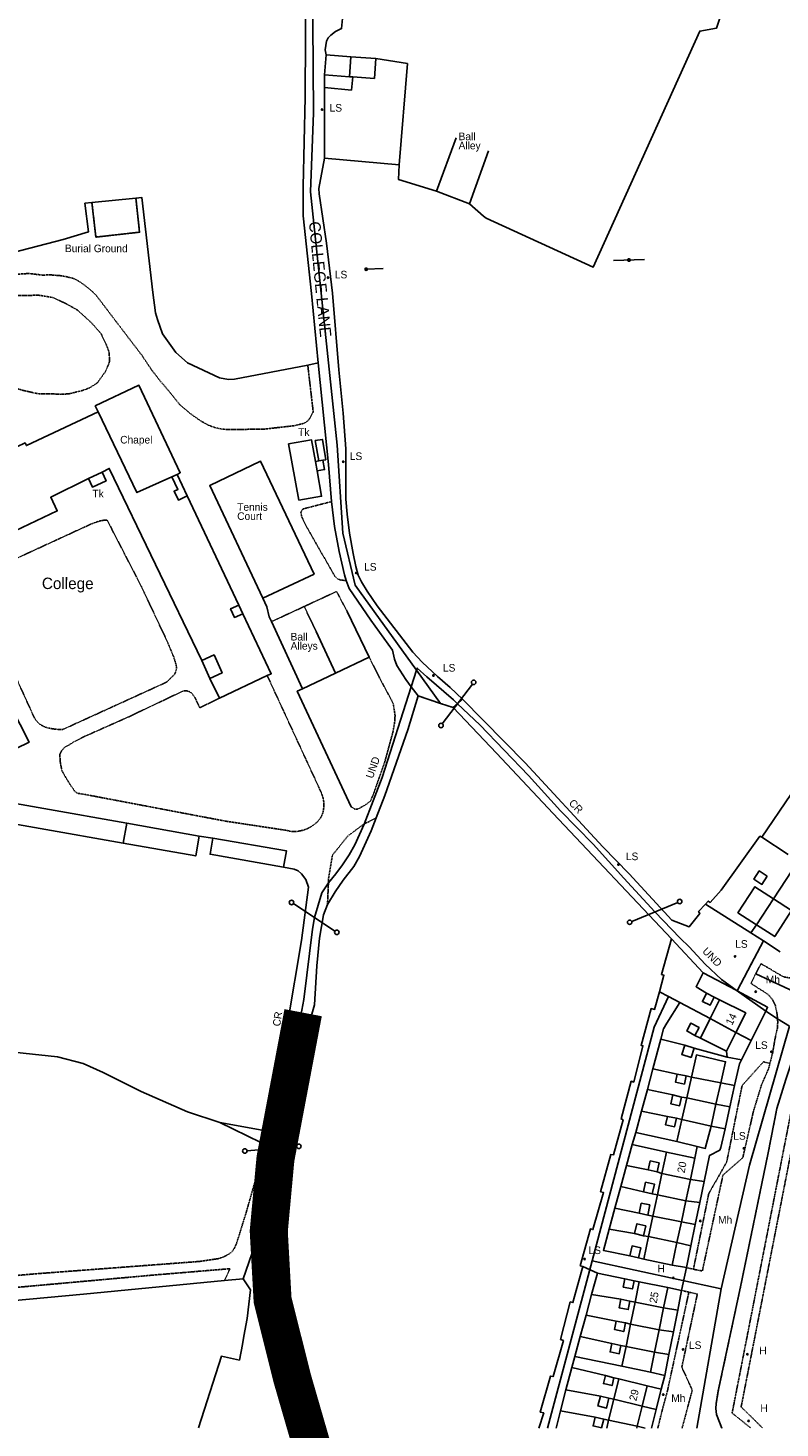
# Model space of a CAD drawing. Header units: metres. Extents: x 611948 to 1225781, y 656699 to 1316021.
# Tile 104 of 169: x 613065 to 613263, y 658243 to 658611. Entities that reach past the tile are written whole.
import ezdxf

# ---------------------------------------------------------------- set-up
doc = ezdxf.new("R2010")
doc.units = ezdxf.units.M
doc.linetypes.add('4696-12$0$PECK', pattern=[0.2, 0.1, -0.1])
for name, color, linetype in [('- ROUTE OF ROAD - INDICATIVE', 8, 'Continuous'), ('4696-12$0$BDY_SYM', 253, 'Continuous'), ('4696-12$0$BLD_INN_W', 253, 'Continuous'), ('4696-12$0$BLD_OTL_P', 253, 'Continuous'), ('4696-12$0$BLD_OTL_S', 253, 'Continuous'), ('4696-12$0$GEN_LIN_D', 253, 'Continuous'), ('4696-12$0$GEN_PCK_D', 253, '4696-12$0$PECK'), ('4696-12$0$OTHER_SYM', 253, 'Continuous'), ('4696-12$0$POLE_SYMB', 253, 'Continuous'), ('4696-12$0$ROADS', 253, 'Continuous'), ('4696-12$0$ROADS_CTR', 253, 'Continuous'), ('4696-12$0$ROADS_PCK', 253, '4696-12$0$PECK'), ('4696-12$0$TEXT', 253, 'Continuous'), ('4696-12$0$TOWNLAND', 253, 'Continuous')]:
    doc.layers.add(name, color=color, linetype=linetype)
doc.styles.add('4696-12$0$STANDARD', font='txt')

# ---------------------------------------------------------------- blocks, each defined once
blk = doc.blocks.new('4696-12$0$13', base_point=(160450.170478, 242323.105036))
blk.add_circle((160450.170478, 242323.105036), 0.187958)
blk = doc.blocks.new('4696-12$0$43', base_point=(147.36021, 308.857352))
blk.add_line((153.849537, 308.848253), (140.769785, 308.848253))
for centre in [(140.180307, 308.837153), (154.439015, 308.859353)]:
    blk.add_circle(centre, 0.589583)
blk = doc.blocks.new('4696-12$0$37', base_point=(145.909475, 308.83511))
blk.add_line((145.962562, 308.791096), (150.424369, 308.791096))
at = {"const_width": 0.51646}
blk.add_lwpolyline([(145.704332, 308.791096, 1), (146.220792, 308.791096, 1)], format="xyb", close=True, dxfattribs=at)
blk = doc.blocks.new('4696-12$0$36', base_point=(144.988486, 310.919762))
blk.add_line((140.875383, 310.92339), (149.050238, 310.92339))
at = {"const_width": 0.539928}
blk.add_lwpolyline([(144.673376, 310.923808, 1), (145.213304, 310.923808, 1)], format="xyb", close=True, dxfattribs=at)
blk = doc.blocks.new('4696-12')
at = {"layer": '4696-12$0$BLD_INN_W', "flags": 128}
for points in [[(613149.815, 658603.843), (613149.463, 658598.6)], [(613083.296, 658510.463), (613093.544, 658489.239), (613102.704, 658493.331)], [(613140.48, 658497.385), (613140.915, 658494.913)], [(613102.704, 658493.331), (613104.133, 658493.969)], [(613102.704, 658493.331), (613104.292, 658490.08), (613103.295, 658489.593), (613104.426, 658487.277), (613106.756, 658488.416)], [(613120.365, 658459.659), (613118.145, 658458.668), (613119.16, 658456.397), (613121.379, 658457.389)], [(613110.593, 658445.103), (613113.808, 658446.538), (613115.927, 658441.793), (613112.713, 658440.357)], [(613090.89, 658402.288), (613089.892, 658397.032)], [(613260.923, 658382.415), (613256.475, 658375.576)], [(613244.299, 658350.902), (613251.036, 658347.235)], [(613239.371, 658335.534), (613247.039, 658334.047)], [(613238.127, 658330.046), (613245.787, 658328.442)], [(613236.846, 658324.403), (613244.55, 658322.66)], [(613231.586, 658310.205), (613239.071, 658308.633)], [(613230.394, 658304.578), (613237.877, 658302.992)], [(613229.22, 658298.963), (613236.699, 658297.429)], [(613228.069, 658293.595), (613235.547, 658291.993)], [(613224.516, 658276.359), (613232.028, 658274.829)], [(613223.344, 658270.594), (613230.854, 658269.065)], [(613222.143, 658264.698), (613229.654, 658263.17)], [(613218.914, 658250.791), (613226.406, 658248.953)], [(613217.547, 658245.27), (613225.114, 658243.69)]]:
    blk.add_lwpolyline(points, dxfattribs=at)
at = {"layer": '4696-12$0$BLD_OTL_P', "flags": 128}
for points in [[(613133.36, 658502.026), (613136.121, 658487.203)], [(613106.756, 658488.416), (613104.133, 658493.969)], [(613110.593, 658445.103), (613112.713, 658440.357)], [(613047.107, 658409.977), (613090.89, 658402.288)]]:
    blk.add_lwpolyline(points, dxfattribs=at)
at = {"layer": '4696-12$0$BLD_OTL_S', "flags": 128}
for points in [[(613143.264, 658604.321), (613142.882, 658599.08)], [(613149.815, 658603.843), (613143.264, 658604.321)], [(613156.348, 658603.367), (613149.815, 658603.843)], [(613150.346, 658598.536), (613155.966, 658598.126), (613156.348, 658603.367)], [(613142.882, 658599.08), (613149.463, 658598.6)], [(613149.463, 658598.6), (613150.346, 658598.536)], [(613104.133, 658493.969), (613104.929, 658494.445), (613094.063, 658517.457), (613082.559, 658512.025), (613083.296, 658510.463)], [(613083.296, 658510.463), (613064.464, 658501.571), (613064.129, 658502.281), (613053.063, 658497.056), (613053.398, 658496.347), (613034.472, 658486.833), (613033.763, 658488.334), (613022.514, 658482.632), (613048.01, 658433.621)], [(613140.48, 658497.385), (613139.474, 658503.102), (613133.36, 658502.026)], [(613141.341, 658497.569), (613140.48, 658497.385)], [(613140.915, 658494.913), (613142.887, 658495.26), (613142.448, 658497.758)], [(613142.448, 658497.758), (613141.341, 658497.569)], [(613050.642, 658478.4), (613059.812, 658482.766), (613061.492, 658479.205), (613072.558, 658484.43), (613070.876, 658487.99), (613080.795, 658492.948)], [(613080.795, 658492.948), (613084.383, 658494.587)], [(613084.383, 658494.587), (613086.252, 658495.577), (613110.593, 658445.103)], [(613136.121, 658487.203), (613142.087, 658488.253), (613140.915, 658494.913)], [(613120.365, 658459.659), (613106.756, 658488.416)], [(613121.379, 658457.389), (613120.365, 658459.659)], [(613127.795, 658441.101), (613128.862, 658441.605), (613121.379, 658457.389)], [(613115.275, 658435.19), (613127.795, 658441.101)], [(613112.713, 658440.357), (613115.275, 658435.19)], [(613061.797, 658421.963), (613065.191, 658423.562), (613060.499, 658432.915)], [(613089.892, 658397.032), (613046.191, 658404.749)], [(613090.89, 658402.288), (613109.887, 658398.878)], [(613109.887, 658398.878), (613108.977, 658393.688), (613089.892, 658397.032)], [(613113.497, 658398.343), (613112.771, 658394.106), (613132.104, 658390.71)], [(613132.104, 658390.71), (613132.843, 658395.03), (613113.497, 658398.343)], [(613259.296, 658388.356), (613257.886, 658386.19), (613255.769, 658387.567), (613257.179, 658389.734), (613259.296, 658388.356)], [(613260.923, 658382.415), (613256.024, 658385.588), (613251.589, 658378.741), (613256.475, 658375.576)], [(613256.475, 658375.576), (613261.264, 658372.474), (613265.699, 658379.32), (613260.923, 658382.415)], [(613260.923, 658382.415), (613256.475, 658375.576)], [(613243.3, 658357.561), (613242.246, 658355.389), (613244.267, 658354.409), (613245.321, 658356.58)], [(613245.321, 658356.58), (613243.3, 658357.561)], [(613246.755, 658355.831), (613244.299, 658350.902)], [(613251.036, 658347.235), (613253.615, 658352.413), (613246.755, 658355.831)], [(613240.271, 658346.501), (613241.381, 658348.538), (613239.218, 658349.716), (613238.109, 658347.679), (613240.271, 658346.501)], [(613244.299, 658350.902), (613241.747, 658345.78)], [(613244.299, 658350.902), (613251.036, 658347.235)], [(613241.747, 658345.78), (613248.607, 658342.361)], [(613248.607, 658342.361), (613251.036, 658347.235)], [(613237.576, 658343.921), (613236.809, 658341.442), (613239.259, 658340.684), (613240.026, 658343.162)], [(613237.576, 658343.921), (613240.026, 658343.162)], [(613247.039, 658334.047), (613248.338, 658339.561), (613240.667, 658341.359), (613239.371, 658335.534)], [(613235.633, 658336.318), (613235.129, 658334.213), (613237.506, 658333.692), (613237.968, 658335.822)], [(613237.968, 658335.822), (613235.633, 658336.318)], [(613239.371, 658335.534), (613238.127, 658330.046)], [(613239.371, 658335.534), (613247.039, 658334.047)], [(613234.441, 658330.835), (613233.935, 658328.476), (613236.242, 658327.979), (613236.751, 658330.279)], [(613236.751, 658330.279), (613234.441, 658330.835)], [(613247.039, 658334.047), (613245.787, 658328.442)], [(613238.127, 658330.046), (613236.846, 658324.403)], [(613238.127, 658330.046), (613245.787, 658328.442)], [(613245.787, 658328.442), (613244.55, 658322.66)], [(613233.055, 658325.158), (613232.568, 658322.942), (613234.927, 658322.451), (613235.432, 658324.687)], [(613235.432, 658324.687), (613233.055, 658325.158)], [(613236.846, 658324.403), (613235.487, 658318.553)], [(613236.846, 658324.403), (613244.55, 658322.66)], [(613240.877, 658317.263), (613242.972, 658316.762), (613244.55, 658322.66)], [(613235.487, 658318.553), (613240.877, 658317.263)], [(613230.313, 658310.579), (613230.844, 658312.978), (613228.515, 658313.494), (613227.983, 658311.095)], [(613232.762, 658315.756), (613231.586, 658310.205)], [(613240.244, 658314.171), (613232.762, 658315.756)], [(613239.071, 658308.633), (613240.244, 658314.171)], [(613227.983, 658311.095), (613230.313, 658310.579)], [(613231.586, 658310.205), (613230.394, 658304.578)], [(613231.586, 658310.205), (613239.071, 658308.633)], [(613237.877, 658302.992), (613239.071, 658308.633)], [(613229.036, 658304.84), (613229.596, 658307.373), (613227.308, 658307.88), (613226.747, 658305.346)], [(613226.747, 658305.346), (613229.036, 658304.84)], [(613227.894, 658299.253), (613228.394, 658301.894), (613226.144, 658302.36), (613225.613, 658299.704)], [(613230.394, 658304.578), (613229.22, 658298.963)], [(613230.394, 658304.578), (613237.877, 658302.992)], [(613236.699, 658297.429), (613237.877, 658302.992)], [(613225.613, 658299.704), (613227.894, 658299.253)], [(613229.22, 658298.963), (613228.069, 658293.595)], [(613229.22, 658298.963), (613236.699, 658297.429)], [(613226.732, 658293.823), (613227.34, 658296.407), (613225.013, 658296.955), (613224.406, 658294.37)], [(613224.406, 658294.37), (613226.732, 658293.823)], [(613235.547, 658291.993), (613236.699, 658297.429)], [(613225.438, 658288.004), (613226.021, 658290.638), (613223.721, 658291.148), (613223.138, 658288.514)], [(613228.069, 658293.595), (613226.817, 658287.684)], [(613228.069, 658293.595), (613235.547, 658291.993)], [(613234.299, 658286.1), (613235.547, 658291.993)], [(613223.138, 658288.514), (613225.438, 658288.004)], [(613226.817, 658287.684), (613234.299, 658286.1)], [(613221.863, 658282.476), (613221.42, 658280.298), (613223.828, 658279.808), (613224.272, 658281.986)], [(613224.272, 658281.986), (613221.863, 658282.476)], [(613225.607, 658281.714), (613224.516, 658276.359)], [(613233.118, 658280.185), (613225.607, 658281.714)], [(613232.028, 658274.829), (613233.118, 658280.185)], [(613220.773, 658277.121), (613220.314, 658274.865), (613222.722, 658274.375), (613223.181, 658276.63)], [(613223.181, 658276.63), (613220.773, 658277.121)], [(613224.516, 658276.359), (613223.344, 658270.594)], [(613224.516, 658276.359), (613232.028, 658274.829)], [(613230.854, 658269.065), (613232.028, 658274.829)], [(613219.6, 658271.356), (613219.143, 658269.108), (613221.55, 658268.618), (613222.008, 658270.866)], [(613222.008, 658270.866), (613219.6, 658271.356)], [(613223.344, 658270.594), (613222.143, 658264.698)], [(613223.344, 658270.594), (613230.854, 658269.065)], [(613229.654, 658263.17), (613230.854, 658269.065)], [(613218.4, 658265.461), (613217.954, 658263.269), (613220.361, 658262.778), (613220.808, 658264.97)], [(613220.808, 658264.97), (613218.4, 658265.461)], [(613222.143, 658264.698), (613221.079, 658259.472)], [(613222.143, 658264.698), (613229.654, 658263.17)], [(613228.591, 658257.944), (613229.654, 658263.17)], [(613216.729, 658257.015), (613216.219, 658254.936), (613218.463, 658254.387), (613218.973, 658256.464)], [(613218.973, 658256.464), (613216.729, 658257.015)], [(613221.079, 658259.472), (613228.591, 658257.944)], [(613220.23, 658256.156), (613218.914, 658250.791)], [(613227.723, 658254.318), (613220.23, 658256.156)], [(613226.406, 658248.953), (613227.723, 658254.318)], [(613215.412, 658251.65), (613214.775, 658249.048), (613217.017, 658248.497), (613217.656, 658251.099)], [(613217.656, 658251.099), (613215.412, 658251.65)], [(613218.914, 658250.791), (613217.547, 658245.27)], [(613218.914, 658250.791), (613226.406, 658248.953)], [(613215.737, 658243.281), (613213.486, 658243.807), (613214.05, 658246.095)], [(613214.05, 658246.095), (613216.293, 658245.544)], [(613225.114, 658243.69), (613226.406, 658248.953)], [(613216.293, 658245.544), (613215.737, 658243.281)], [(613217.547, 658245.27), (613217.063, 658243.248)], [(613217.547, 658245.27), (613225.114, 658243.69)], [(613225.003, 658243.248), (613225.114, 658243.69)]]:
    blk.add_lwpolyline(points, dxfattribs=at)
at = {"layer": '4696-12$0$GEN_LIN_D', "flags": 128}
for points in [[(613138.62, 658700.783), (613141.578, 658700.872), (613140.851, 658696.693), (613139.276, 658683.777), (613138.61, 658673.263), (613138.167, 658660.838), (613137.58, 658649.291), (613137.938, 658624.606), (613137.807, 658593.23), (613137.252, 658569.694), (613137.216, 658564.334), (613137.267, 658561.972), (613139.438, 658541.569), (613141.232, 658523.318)], [(613260.818, 658656.491), (613245.972, 658611.397), (613241.553, 658610.6), (613213.499, 658548.501), (613185.397, 658561.416), (613184.679, 658561.896), (613180.993, 658565.184)], [(613081.7, 658565.507), (613079.833, 658565.323), (613080.759, 658557.797), (613074.148, 658555.774), (613052.144, 658550.088), (613050.472, 658550.097), (613048.785, 658550.481), (613047.687, 658550.917), (613046.964, 658551.301), (613046.297, 658551.775), (613045.696, 658552.331), (613045.172, 658552.959), (613041.878, 658558.451), (613031.071, 658581.105), (613022.039, 658600.419), (613016.027, 658612.888), (612997.348, 658652.335)], [(613143.239, 658620.325), (613143.206, 658618.371), (613143.762, 658617.316), (613145.653, 658615.629), (613147.652, 658614.809), (613147.346, 658611.249), (613145.792, 658610.439), (613144.518, 658609.549), (613143.846, 658608.802), (613143.367, 658607.919), (613143.05, 658605.64), (613143.264, 658604.321)], [(613156.348, 658603.367), (613164.653, 658602.036), (613162.455, 658575.427)], [(613142.877, 658595.781), (613142.874, 658577.54), (613142.82, 658577.19)], [(613142.882, 658599.08), (613142.877, 658595.781)], [(613142.877, 658595.781), (613149.935, 658595.069), (613150.346, 658598.536)], [(613172.31, 658568.476), (613177.489, 658582.561)], [(613185.95, 658579.06), (613180.993, 658565.184)], [(613142.82, 658577.19), (613141.377, 658569.225), (613141.484, 658567.831), (613143.367, 658554.84), (613144.975, 658541.639), (613146.658, 658521.48), (613147.744, 658510.097), (613148.48, 658500.714), (613148.488, 658487.504), (613148.829, 658483.523), (613149.47, 658478.584), (613150.4, 658473.193), (613151.135, 658469.779), (613151.744, 658467.481), (613152.544, 658465.72), (613154.07, 658463.314), (613156.745, 658459.486), (613166.104, 658447.242), (613168.574, 658444.678), (613172.542, 658440.903), (613175.883, 658437.979), (613179.166, 658434.927)], [(613162.455, 658575.427), (613142.82, 658577.19)], [(613162.455, 658575.427), (613162.292, 658571.588), (613172.31, 658568.476)], [(613093.268, 658566.656), (613081.7, 658565.507)], [(613138.45, 658522.776), (613119.148, 658519.027), (613117.65, 658518.995), (613115.279, 658519.426), (613106.86, 658523.334), (613103.804, 658526.061), (613100.218, 658530.937), (613098.915, 658534.77), (613098.445, 658536.513), (613097.719, 658541.832), (613094.813, 658566.867), (613093.268, 658566.656)], [(613172.31, 658568.476), (613180.993, 658565.184)], [(613141.232, 658523.318), (613138.45, 658522.776)], [(613144.74, 658486.871), (613143.921, 658496.626), (613141.232, 658523.318)], [(613141.341, 658497.569), (613140.432, 658502.897), (613142.287, 658503.214), (613143.196, 658497.886), (613142.448, 658497.758)], [(613126.623, 658461.473), (613112.692, 658491.122), (613126.044, 658497.457), (613140.102, 658467.786), (613126.623, 658461.473)], [(613080.795, 658492.948), (613081.838, 658490.663), (613085.427, 658492.302), (613084.383, 658494.587)], [(613148.597, 658466.117), (613148.133, 658467.631), (613146.731, 658473.723), (613145.494, 658480.352), (613144.74, 658486.871)], [(613165.672, 658438.167), (613164.253, 658440.088), (613161.835, 658443.796), (613161.293, 658445.384), (613160.708, 658447.785), (613155.048, 658455.689), (613149.329, 658464.024), (613148.597, 658466.117)], [(613126.623, 658461.473), (613127.715, 658459.159), (613128.331, 658456.557), (613128.913, 658455.294)], [(613154.625, 658445.925), (613148.851, 658457.968)], [(613128.913, 658455.294), (613137.049, 658437.617)], [(613140.685, 658452.659), (613145.764, 658441.736)], [(613145.764, 658441.736), (613154.625, 658445.925)], [(613137.049, 658437.617), (613145.764, 658441.736)], [(613137.049, 658437.617), (613135.691, 658436.978), (613149.867, 658406.574)], [(613167.446, 658435.763), (613165.672, 658438.167)], [(613156.452, 658403.726), (613158.719, 658409.535), (613164.745, 658426.838), (613167.446, 658435.763)], [(613179.166, 658434.927), (613195.647, 658418.136), (613216.094, 658396.073), (613222.955, 658388.956), (613234.219, 658376.805), (613238.729, 658375.022), (613241.548, 658378.539), (613241.232, 658379.04), (613243.035, 658381.016)], [(613176.684, 658432.687), (613188.096, 658420.741), (613203.023, 658404.807), (613234.092, 658371.892)], [(613257.851, 658398.657), (613273.114, 658421.064)], [(613143.642, 658380.882), (613145.628, 658384.203), (613147.796, 658387.298), (613150.614, 658390.915), (613152.029, 658393.538), (613155.11, 658400.285), (613156.452, 658403.726)], [(613109.887, 658398.878), (613113.497, 658398.343)], [(613243.035, 658381.016), (613243.762, 658381.813), (613244.278, 658381.469), (613247.156, 658384.681), (613257.365, 658398.85), (613257.851, 658398.657)], [(613257.851, 658398.657), (613264.818, 658394.052)], [(613127.408, 658321.364), (613133.211, 658350.019), (613136.811, 658371.461), (613138.64, 658385.447), (613137.961, 658387.465), (613136.837, 658388.94), (613135.905, 658389.757), (613134.878, 658390.218), (613132.104, 658390.71)], [(613260.923, 658382.415), (613267.454, 658392.309)], [(613121.47, 658282.495), (613125.319, 658293.578), (613130.065, 658307.805), (613134.18, 658328.853), (613135.563, 658336.504), (613137.525, 658344.422), (613138.171, 658347.409), (613140.227, 658354.54), (613140.818, 658364.74), (613141.522, 658372.097), (613142.633, 658378.218), (613143.642, 658380.882)], [(613254.965, 658373.467), (613243.035, 658381.016)], [(613254.965, 658373.467), (613256.475, 658375.576)], [(613234.092, 658371.892), (613231.464, 658362.49), (613232.104, 658362.29), (613230.925, 658357.937)], [(613234.092, 658371.892), (613242.421, 658362.935)], [(613258.273, 658371.373), (613254.965, 658373.467)], [(613262.721, 658368.484), (613258.273, 658371.373)], [(613242.421, 658362.935), (613240.594, 658359.288), (613243.3, 658357.561)], [(613242.421, 658362.935), (613251.095, 658358.372)], [(613230.925, 658357.937), (613229.678, 658353.335), (613228.799, 658353.535), (613226.093, 658343.86), (613226.613, 658343.78), (613224.167, 658334.225), (613223.508, 658334.425), (613220.861, 658324.51), (613221.381, 658324.29), (613218.876, 658315.095), (613218.116, 658315.155), (613215.47, 658305.38), (613216.249, 658305.141), (613213.444, 658295.406), (613212.804, 658295.586), (613210.119, 658285.871), (613210.758, 658285.731)], [(613230.925, 658357.937), (613233.334, 658356.687)], [(613233.334, 658356.687), (613236.297, 658355.15)], [(613245.321, 658356.58), (613246.755, 658355.831)], [(613251.095, 658358.372), (613251.336, 658358.245)], [(613251.336, 658358.245), (613259.392, 658353.877), (613258.893, 658352.875)], [(613236.297, 658355.15), (613232.855, 658349.694), (613231.974, 658348.175), (613231.272, 658345.456)], [(613236.297, 658355.15), (613244.299, 658350.902)], [(613258.893, 658352.875), (613255.034, 658345.13)], [(613231.272, 658345.456), (613229.207, 658337.69)], [(613231.272, 658345.456), (613237.576, 658343.921)], [(613240.271, 658346.501), (613241.747, 658345.78)], [(613251.036, 658347.235), (613255.034, 658345.13)], [(613240.026, 658343.162), (613248.707, 658340.743)], [(613248.707, 658340.743), (613248.607, 658342.361)], [(613255.034, 658345.13), (613252.526, 658340.1)], [(613248.707, 658340.743), (613252.526, 658340.1)], [(613252.526, 658340.1), (613251.985, 658339.011), (613250.66, 658333.352)], [(613229.207, 658337.69), (613227.753, 658332.245)], [(613235.633, 658336.318), (613229.207, 658337.69)], [(613237.968, 658335.822), (613239.371, 658335.534)], [(613227.753, 658332.245), (613226.231, 658326.537)], [(613227.753, 658332.245), (613234.441, 658330.835)], [(613247.039, 658334.047), (613250.66, 658333.352)], [(613250.66, 658333.352), (613249.423, 658327.679)], [(613238.127, 658330.046), (613236.751, 658330.279)], [(613245.787, 658328.442), (613249.423, 658327.679)], [(613249.423, 658327.679), (613248.223, 658321.896)], [(613115.358, 658323.582), (613127.408, 658321.364)], [(613226.231, 658326.537), (613224.738, 658320.929)], [(613233.055, 658325.158), (613226.231, 658326.537)], [(613236.846, 658324.403), (613235.432, 658324.687)], [(613224.738, 658320.929), (613235.487, 658318.553)], [(613248.223, 658321.896), (613247.096, 658316.986), (613246.852, 658316.327), (613244.123, 658314.942), (613242.696, 658308.064)], [(613244.55, 658322.66), (613248.223, 658321.896)], [(613223.796, 658317.771), (613222.299, 658312.277)], [(613232.762, 658315.756), (613223.796, 658317.771)], [(613240.244, 658314.171), (613240.877, 658317.263)], [(613222.299, 658312.277), (613220.793, 658306.751)], [(613227.983, 658311.095), (613222.299, 658312.277)], [(613230.313, 658310.579), (613231.586, 658310.205)], [(613239.071, 658308.633), (613242.696, 658308.064)], [(613220.793, 658306.751), (613219.233, 658301.024)], [(613226.747, 658305.346), (613220.793, 658306.751)], [(613242.696, 658308.064), (613241.546, 658302.527)], [(613229.036, 658304.84), (613230.394, 658304.578)], [(613237.877, 658302.992), (613241.546, 658302.527)], [(613241.546, 658302.527), (613240.344, 658296.736)], [(613219.233, 658301.024), (613217.732, 658295.518)], [(613225.613, 658299.704), (613219.233, 658301.024)], [(613227.894, 658299.253), (613229.22, 658298.963)], [(613217.732, 658295.518), (613216.219, 658289.965), (613223.138, 658288.514)], [(613224.406, 658294.37), (613217.732, 658295.518)], [(613236.699, 658297.429), (613240.344, 658296.736)], [(613240.344, 658296.736), (613239.192, 658291.187)], [(613116.559, 658282.02), (613079.464, 658278.432), (613041.486, 658274.914), (613008.6, 658272.039), (612984.181, 658270.01), (612982.322, 658270.198), (612977.734, 658270.886), (612971.229, 658272.193), (612962.357, 658275.988), (612955.14, 658279.566), (612952.22, 658281.864), (612950.418, 658284.112), (612949.569, 658285.745), (612948.264, 658289.705), (612947.918, 658291.627), (612947.868, 658292.826)], [(613226.732, 658293.823), (613228.069, 658293.595)], [(613235.547, 658291.993), (613239.192, 658291.187)], [(613239.192, 658291.187), (613238.009, 658285.413)], [(613225.438, 658288.004), (613226.817, 658287.684)], [(613210.758, 658285.731), (613208.172, 658276.216), (613207.472, 658276.396), (613204.927, 658266.561), (613205.686, 658266.241), (613202.96, 658256.766), (613202.32, 658256.906), (613199.575, 658247.391), (613200.495, 658247.21), (613199.185, 658243.248)], [(613214.616, 658283.968), (613213.113, 658278.395)], [(613221.863, 658282.476), (613214.616, 658283.968)], [(613238.009, 658285.413), (613234.299, 658286.1)], [(613109.704, 658243.249), (613115.765, 658262.124), (613120.487, 658261.087), (613121.335, 658265.182), (613121.656, 658267.396), (613122.534, 658272.086), (613123.426, 658279.581), (613121.47, 658282.495)], [(613121.47, 658282.495), (613116.559, 658282.02)], [(613225.607, 658281.714), (613224.272, 658281.986)], [(613233.118, 658280.185), (613236.776, 658279.425)], [(613236.776, 658279.425), (613235.75, 658274.274)], [(613213.113, 658278.395), (613211.629, 658272.896)], [(613220.773, 658277.121), (613213.113, 658278.395)], [(613224.516, 658276.359), (613223.181, 658276.63)], [(613211.629, 658272.896), (613210.125, 658267.317)], [(613219.6, 658271.356), (613211.629, 658272.896)], [(613232.028, 658274.829), (613235.75, 658274.274)], [(613235.75, 658274.274), (613234.603, 658268.517)], [(613223.344, 658270.594), (613222.008, 658270.866)], [(613230.854, 658269.065), (613234.603, 658268.517)], [(613234.603, 658268.517), (613233.416, 658262.552)], [(613210.125, 658267.317), (613208.702, 658262.04)], [(613218.4, 658265.461), (613210.125, 658267.317)], [(613222.143, 658264.698), (613220.808, 658264.97)], [(613208.702, 658262.04), (613221.079, 658259.472)], [(613229.654, 658263.17), (613233.416, 658262.552)], [(613233.416, 658262.552), (613232.326, 658257.078)], [(613207.88, 658259.122), (613206.364, 658253.268)], [(613216.729, 658257.015), (613207.88, 658259.122)], [(613232.326, 658257.078), (613228.591, 658257.944)], [(613231.364, 658253.424), (613232.326, 658257.078)], [(613220.23, 658256.156), (613218.973, 658256.464)], [(613227.723, 658254.318), (613231.364, 658253.424)], [(613231.364, 658253.424), (613230.054, 658248.086)], [(613206.364, 658253.268), (613204.941, 658247.766)], [(613215.412, 658251.65), (613206.364, 658253.268)], [(613218.914, 658250.791), (613217.656, 658251.099)], [(613204.941, 658247.766), (613203.771, 658243.248)], [(613214.05, 658246.095), (613204.941, 658247.766)], [(613226.406, 658248.953), (613230.054, 658248.086)], [(613230.054, 658248.086), (613228.867, 658243.248)], [(613217.547, 658245.27), (613216.293, 658245.544)], [(613225.114, 658243.69), (613227.213, 658243.248)]]:
    blk.add_lwpolyline(points, dxfattribs=at)
at = {"layer": '4696-12$0$GEN_PCK_D', "flags": 128}
for points in [[(613138.45, 658522.776), (613139.886, 658510.46), (613138.763, 658508.353), (613137.614, 658507.489), (613134.909, 658506.821), (613126.953, 658505.911), (613117.348, 658505.812), (613115.792, 658505.944), (613113.963, 658506.345), (613112.208, 658507), (613110.298, 658508.072), (613107.467, 658510.092), (613104.814, 658512.34), (613101.994, 658515.835), (613099.726, 658518.504), (613097.348, 658521.552), (613094.879, 658525.257), (613082.731, 658541.202), (613081.602, 658542.288), (613080.403, 658543.296), (613079.139, 658544.222), (613077.816, 658545.062), (613077.272, 658545.373), (613076.619, 658545.609), (613074.837, 658546.033), (613073.39, 658546.272), (613070.833, 658546.477), (613068.635, 658546.433), (613065.146, 658546.84), (613056.215, 658546.341), (613049.553, 658546.603), (613045.033, 658547.672), (613043.916, 658548.104), (613041.144, 658549.471), (613038.811, 658551.017), (613037.905, 658551.953), (613036.886, 658553.223), (613036.169, 658554.31), (613035.545, 658555.454), (613034.79, 658557.255), (613019.105, 658590.523), (613000.227, 658630.378), (612992.008, 658647.398), (612992.042, 658648.161), (612992.988, 658649.02), (612997.348, 658652.335)], [(613081.7, 658565.507), (613082.745, 658556.418), (613094.225, 658557.709), (613093.268, 658566.656)], [(613066.386, 658515.467), (613063.271, 658516.187), (613059.896, 658517.206), (613056.724, 658519.348), (613053.202, 658522.472), (613050.963, 658524.963), (613048.812, 658528.093), (613048.123, 658530.541), (613048.025, 658532.724), (613048.76, 658536.322), (613049.643, 658537.79), (613051.665, 658539.433), (613053.351, 658540.156), (613056.209, 658540.777), (613060.038, 658541.089), (613067.887, 658541.107), (613071.405, 658540.523), (613074.766, 658538.97), (613077.93, 658537.185), (613081.506, 658533.959), (613084.057, 658531.094), (613085.709, 658527.574), (613086.251, 658526.01), (613086.304, 658523.598), (613085.775, 658522.215), (613085.118, 658520.854), (613083.121, 658518.093), (613081.117, 658516.778), (613079.378, 658516.131), (613075.74, 658515.213), (613073.61, 658515.065), (613071.32, 658515.193), (613067.763, 658515.218), (613066.386, 658515.467)], [(613144.74, 658486.871), (613137.189, 658484.922), (613136.649, 658484.072), (613136.852, 658482.933), (613137.865, 658480.72), (613145.55, 658467.271), (613146.355, 658466.475), (613147.301, 658466.191), (613148.597, 658466.117)], [(613103.864, 658443.806), (613103.18, 658446.052), (613101.519, 658450.054), (613094.621, 658464.69), (613085.683, 658482.025), (613084.77, 658481.954), (613083.707, 658481.753), (613081.615, 658481.021), (613052.287, 658467.53), (613051.422, 658466.444), (613050.869, 658465.034), (613051.15, 658463.771), (613066.545, 658430.031), (613066.966, 658429.369), (613067.671, 658428.596), (613068.515, 658427.977), (613069.218, 658427.628), (613070.028, 658427.371), (613071.458, 658427.088), (613072.619, 658426.967), (613074.076, 658426.951), (613101.495, 658439.461), (613102.586, 658440.653), (613103.237, 658441.238), (613103.581, 658441.751), (613103.884, 658442.626), (613103.932, 658443.242), (613103.864, 658443.806)], [(613137.522, 658459.28), (613146.019, 658463.215), (613148.851, 658457.968)], [(613128.913, 658455.294), (613137.522, 658459.28)], [(613137.522, 658459.28), (613140.685, 658452.659)], [(613154.625, 658445.925), (613157.413, 658440.371), (613160.459, 658434.697), (613160.967, 658433.539), (613161.409, 658430.652), (613161.342, 658429.102), (613160.869, 658426.322), (613158.68, 658418.323), (613155.762, 658410.029), (613154.964, 658408.132), (613153.665, 658407.139), (613151.809, 658406.057), (613150.999, 658405.937), (613149.867, 658406.574)], [(613115.275, 658435.19), (613110.051, 658432.626), (613108.853, 658435.201), (613108.021, 658436.393), (613107.515, 658436.787), (613106.925, 658437.035), (613106.29, 658437.122), (613105.654, 658437.04), (613091.331, 658430.248), (613079.681, 658425.066), (613076.917, 658423.685), (613075.686, 658422.864), (613074.801, 658422.425), (613074.284, 658422.015), (613073.656, 658421.252), (613073.239, 658420.356), (613073.394, 658418.219), (613073.805, 658416.098), (613075.6, 658412.987), (613077.174, 658410.709), (613077.769, 658410.188), (613080.216, 658409.784), (613116.949, 658402.81), (613132.9, 658400.402), (613133.807, 658400.17), (613134.738, 658400.077), (613135.672, 658400.125), (613137.098, 658400.405), (613138.411, 658400.866), (613139.389, 658401.4), (613140.79, 658402.444), (613141.586, 658403.338), (613142.193, 658404.371), (613142.498, 658405.215), (613142.691, 658406.637), (613142.635, 658408.072), (613142.429, 658409.129), (613141.943, 658410.48), (613127.795, 658441.101)], [(613167.446, 658435.763), (613173.336, 658433.802)], [(613173.336, 658433.802), (613176.684, 658432.687)], [(613177.813, 658433.706), (613179.166, 658434.927)], [(613176.684, 658432.687), (613177.813, 658433.706)], [(613143.887, 658386.601), (613143.942, 658387.881), (613144.942, 658393.88), (613148.941, 658398.878), (613152.94, 658401.878), (613153.323, 658402.08)], [(613153.323, 658402.08), (613156.452, 658403.726)], [(613143.642, 658380.882), (613143.887, 658386.601)], [(613258.273, 658371.373), (613254.164, 658363.598)], [(613254.164, 658363.598), (613251.336, 658358.245)], [(612952.392, 658343.759), (612951.778, 658298.216), (612951.876, 658296.395), (612952.175, 658294.289), (612952.51, 658292.806), (612953.266, 658290.13), (612953.705, 658289.039), (612954.393, 658287.74), (612955.048, 658286.763), (612955.789, 658285.85), (612957.768, 658284.301), (612960.248, 658282.742), (612967.958, 658278.879), (612975.662, 658277.445), (612982.819, 658276.56), (612986.121, 658276.581), (612991.017, 658276.89), (613010.281, 658278.728), (613010.815, 658278.866), (613034.497, 658281.379), (613035.606, 658281.314), (613038.527, 658281.327), (613066.925, 658283.799), (613109.989, 658287.047), (613114.953, 658287.787), (613115.839, 658288.058), (613116.968, 658288.555), (613117.766, 658289.025), (613118.572, 658289.621), (613119.18, 658290.564), (613119.665, 658291.575), (613122.284, 658299.99), (613127.329, 658317.686)], [(613267.628, 658345.065), (613264.165, 658334.905), (613261.817, 658327.233), (613259.53, 658315.573), (613252.267, 658280.409), (613246.411, 658252.999), (613245.873, 658249.708), (613245.755, 658248.384), (613245.955, 658246.761), (613247.366, 658243.248)], [(613259.997, 658339.127), (613258.288, 658339.535), (613252.691, 658333.343), (613248.634, 658313.236), (613243.905, 658304.857), (613239.868, 658285)], [(613280.849, 658336.471), (613265.699, 658327.145), (613250.053, 658247.19), (613254.951, 658243.248)], [(613282.601, 658335.309), (613267.47, 658325.614), (613252.422, 658248.797), (613258.051, 658243.248)], [(613127.329, 658317.686), (613127.9, 658319.775), (613127.408, 658321.364)], [(613224.738, 658320.929), (613223.796, 658317.771)], [(612947.868, 658292.826), (612949.284, 658290.667), (612951.182, 658287.532), (612953.51, 658284.433), (612954.965, 658282.94), (612956.516, 658281.703), (612963.971, 658277.649), (612967.026, 658276.217), (612971.848, 658275.204), (612983.494, 658273.577), (612987.304, 658273.583), (612992.1, 658273.84), (613043.233, 658278.711), (613059.412, 658280.003), (613098.483, 658283.52), (613118.008, 658285.137), (613116.559, 658282.02)], [(613230.513, 658243.248), (613231.601, 658247.678), (613233.022, 658252.931), (613238.68, 658278.97)], [(613208.702, 658262.04), (613207.88, 658259.122)]]:
    blk.add_lwpolyline(points, dxfattribs=at)
at = {"layer": '4696-12$0$OTHER_SYM', "flags": 128}
for points in [[(613081.7, 658565.507), (613082.745, 658556.418), (613094.225, 658557.709), (613093.268, 658566.656)], [(613093.268, 658566.656), (613081.7, 658565.507)]]:
    blk.add_lwpolyline(points, dxfattribs=at)
at = {"layer": '4696-12$0$ROADS', "flags": 128}
for points in [[(613138.62, 658700.783), (613141.578, 658700.872), (613140.851, 658696.693), (613139.276, 658683.777), (613138.61, 658673.263), (613138.167, 658660.838), (613137.58, 658649.291), (613137.938, 658624.606), (613137.807, 658593.23), (613137.252, 658569.694), (613137.216, 658564.334), (613137.267, 658561.972), (613139.438, 658541.569), (613141.232, 658523.318)], [(613143.239, 658620.325), (613143.206, 658618.371), (613143.762, 658617.316), (613145.653, 658615.629), (613147.652, 658614.809), (613147.346, 658611.249), (613145.792, 658610.439), (613144.518, 658609.549), (613143.846, 658608.802), (613143.367, 658607.919), (613143.05, 658605.64), (613143.264, 658604.321)], [(613143.264, 658604.321), (613142.882, 658599.08)], [(613142.877, 658595.781), (613142.874, 658577.54), (613142.82, 658577.19)], [(613142.882, 658599.08), (613142.877, 658595.781)], [(613142.82, 658577.19), (613141.377, 658569.225), (613141.484, 658567.831), (613143.367, 658554.84), (613144.975, 658541.639), (613146.658, 658521.48), (613147.744, 658510.097), (613148.48, 658500.714), (613148.488, 658487.504), (613148.829, 658483.523), (613149.47, 658478.584), (613150.4, 658473.193), (613151.135, 658469.779), (613151.744, 658467.481), (613152.544, 658465.72), (613154.07, 658463.314), (613156.745, 658459.486), (613166.104, 658447.242), (613168.574, 658444.678), (613172.542, 658440.903), (613175.883, 658437.979), (613179.166, 658434.927)], [(613144.74, 658486.871), (613143.921, 658496.626), (613141.232, 658523.318)], [(613148.597, 658466.117), (613148.133, 658467.631), (613146.731, 658473.723), (613145.494, 658480.352), (613144.74, 658486.871)], [(613165.672, 658438.167), (613164.253, 658440.088), (613161.835, 658443.796), (613161.293, 658445.384), (613160.708, 658447.785), (613155.048, 658455.689), (613149.329, 658464.024), (613148.597, 658466.117)], [(613167.446, 658435.763), (613165.672, 658438.167)], [(613167.446, 658435.763), (613173.336, 658433.802)], [(613173.336, 658433.802), (613176.684, 658432.687)], [(613177.813, 658433.706), (613179.166, 658434.927)], [(613176.684, 658432.687), (613177.813, 658433.706)], [(613258.273, 658371.373), (613254.164, 658363.598)], [(613262.721, 658368.484), (613258.273, 658371.373)], [(613254.164, 658363.598), (613251.336, 658358.245)], [(613230.925, 658357.937), (613229.678, 658353.335), (613228.799, 658353.535), (613226.093, 658343.86), (613226.613, 658343.78), (613224.167, 658334.225), (613223.508, 658334.425), (613220.861, 658324.51), (613221.381, 658324.29), (613218.876, 658315.095), (613218.116, 658315.155), (613215.47, 658305.38), (613216.249, 658305.141), (613213.444, 658295.406), (613212.804, 658295.586), (613210.119, 658285.871), (613210.758, 658285.731)], [(613230.925, 658357.937), (613233.334, 658356.687)], [(613233.334, 658356.687), (613236.297, 658355.15)], [(613251.336, 658358.245), (613259.392, 658353.877), (613258.893, 658352.875)], [(613236.297, 658355.15), (613232.855, 658349.694), (613231.974, 658348.175), (613231.272, 658345.456)], [(613258.893, 658352.875), (613255.034, 658345.13)], [(613231.272, 658345.456), (613229.207, 658337.69)], [(613267.628, 658345.065), (613264.165, 658334.905), (613261.817, 658327.233), (613259.53, 658315.573), (613252.267, 658280.409), (613246.411, 658252.999), (613245.873, 658249.708), (613245.755, 658248.384), (613245.955, 658246.761), (613247.366, 658243.248)], [(613255.034, 658345.13), (613252.526, 658340.1)], [(613252.526, 658340.1), (613251.985, 658339.011), (613250.66, 658333.352)], [(613229.207, 658337.69), (613227.753, 658332.245)], [(613227.753, 658332.245), (613226.231, 658326.537)], [(613250.66, 658333.352), (613249.423, 658327.679)], [(613249.423, 658327.679), (613248.223, 658321.896)], [(613226.231, 658326.537), (613224.738, 658320.929)], [(613224.738, 658320.929), (613223.796, 658317.771)], [(613248.223, 658321.896), (613247.096, 658316.986), (613246.852, 658316.327), (613244.123, 658314.942), (613242.696, 658308.064)], [(613223.796, 658317.771), (613222.299, 658312.277)], [(613222.299, 658312.277), (613220.793, 658306.751)], [(613220.793, 658306.751), (613219.233, 658301.024)], [(613242.696, 658308.064), (613241.546, 658302.527)], [(613241.546, 658302.527), (613240.344, 658296.736)], [(613219.233, 658301.024), (613217.732, 658295.518)], [(613217.732, 658295.518), (613216.219, 658289.965), (613223.138, 658288.514)], [(613240.344, 658296.736), (613239.192, 658291.187)], [(613239.192, 658291.187), (613238.009, 658285.413)], [(613223.138, 658288.514), (613225.438, 658288.004)], [(613225.438, 658288.004), (613226.817, 658287.684)], [(613226.817, 658287.684), (613234.299, 658286.1)], [(613210.758, 658285.731), (613208.172, 658276.216), (613207.472, 658276.396), (613204.927, 658266.561), (613205.686, 658266.241), (613202.96, 658256.766), (613202.32, 658256.906), (613199.575, 658247.391), (613200.495, 658247.21), (613199.185, 658243.248)], [(613210.758, 658285.731), (613214.616, 658283.968)], [(613214.616, 658283.968), (613213.113, 658278.395)], [(613221.863, 658282.476), (613214.616, 658283.968)], [(613238.009, 658285.413), (613234.299, 658286.1)], [(613236.776, 658279.425), (613238.009, 658285.413)], [(613224.272, 658281.986), (613221.863, 658282.476)], [(613225.607, 658281.714), (613224.272, 658281.986)], [(613233.118, 658280.185), (613225.607, 658281.714)], [(613233.118, 658280.185), (613236.776, 658279.425)], [(613236.776, 658279.425), (613235.75, 658274.274)], [(613213.113, 658278.395), (613211.629, 658272.896)], [(613211.629, 658272.896), (613210.125, 658267.317)], [(613235.75, 658274.274), (613234.603, 658268.517)], [(613234.603, 658268.517), (613233.416, 658262.552)], [(613210.125, 658267.317), (613208.702, 658262.04)], [(613208.702, 658262.04), (613207.88, 658259.122)], [(613233.416, 658262.552), (613232.326, 658257.078)], [(613207.88, 658259.122), (613206.364, 658253.268)], [(613231.364, 658253.424), (613232.326, 658257.078)], [(613231.364, 658253.424), (613230.054, 658248.086)], [(613206.364, 658253.268), (613204.941, 658247.766)], [(613204.941, 658247.766), (613203.771, 658243.248)], [(613230.054, 658248.086), (613228.867, 658243.248)]]:
    blk.add_lwpolyline(points, dxfattribs=at)
at = {"layer": '4696-12$0$ROADS_CTR', "flags": 128}
for points in [[(613144.687, 658795.142), (613144.945, 658787.647), (613146.6, 658762.815), (613147.427, 658745.433), (613146.186, 658711.969), (613142.875, 658692.519), (613139.564, 658648.235), (613139.977, 658589.054), (613139.15, 658568.361), (613146.186, 658501.73), (613147.664, 658478.533), (613150.909, 658464.908), (613167.072, 658442.49)], [(613167.072, 658442.49), (613173.336, 658433.802)], [(613267.618, 658357.447), (613256.246, 658362.646)], [(613233.334, 658356.687), (613229.563, 658348.665), (613213.218, 658287.207)], [(613265.153, 658348.886), (613254.647, 658312.403), (613247.208, 658279.86)], [(613213.218, 658287.207), (613201.526, 658243.248)], [(613213.218, 658287.207), (613247.208, 658279.86)], [(613247.208, 658279.86), (613240.802, 658243.248)]]:
    blk.add_lwpolyline(points, dxfattribs=at)
at = {"layer": '4696-12$0$ROADS_PCK', "flags": 128}
for points in [[(613256.246, 658362.646), (613257.629, 658365.347), (613263.556, 658361.895), (613265.13, 658361.615), (613266.796, 658361.801), (613268.648, 658362.454), (613270.5, 658363.388), (613270.778, 658363.668), (613293.548, 658348.219), (613294.305, 658347.561), (613294.59, 658346.286), (613294.897, 658345.356), (613295.282, 658344.455), (613295.91, 658343.309), (613296.557, 658342.408), (613297.978, 658341.126), (613299.043, 658340.422), (613300.48, 658339.727), (613302.004, 658339.255), (613303.84, 658338.926), (613304.709, 658338.966), (613305.822, 658339.284), (613306.813, 658339.884), (613307.434, 658340.494), (613320.083, 658360.247)], [(613261.981, 658350.871), (613261.882, 658352.121), (613261.415, 658354.325), (613260.724, 658355.809), (613259.989, 658356.734), (613259.352, 658357.358), (613254.978, 658360.169), (613256.246, 658362.646)], [(613259.997, 658339.127), (613260.733, 658342.044), (613261.356, 658345.717), (613261.94, 658348.338), (613262.05, 658349.999), (613261.981, 658350.871)], [(613239.868, 658285), (613242.22, 658284.535), (613247.641, 658309.751), (613252.875, 658314.361), (613255.612, 658326.361), (613257.818, 658333.572), (613259.657, 658337.778), (613259.997, 658339.127)], [(613238.009, 658285.413), (613239.868, 658285)], [(613238.68, 658278.97), (613236.776, 658279.425)], [(613236.904, 658243.248), (613239.572, 658253.206), (613236.825, 658259.242), (613240.903, 658278.485), (613238.68, 658278.97)]]:
    blk.add_lwpolyline(points, dxfattribs=at)
at = {"layer": '4696-12$0$TOWNLAND', "flags": 128}
for points in [[(613165.672, 658438.167), (613167.072, 658442.49)], [(613167.072, 658442.49), (613167.262, 658443.075), (613169.725, 658440.791), (613176.741, 658434.721), (613177.813, 658433.706)], [(613153.323, 658402.08), (613158.004, 658414.346), (613165.672, 658438.167)], [(613177.813, 658433.706), (613183.667, 658428.164), (613196.481, 658414.827), (613204.889, 658405.508), (613213.487, 658396.753), (613221.582, 658387.81), (613229.726, 658378.993), (613236.354, 658372.05), (613238.793, 658369.74), (613242.955, 658365.258), (613247.285, 658361.186), (613251.095, 658358.372)], [(613143.887, 658386.601), (613145.879, 658389.009), (613147.631, 658391.384), (613149.353, 658393.961), (613150.846, 658396.611), (613153.323, 658402.08)], [(613127.329, 658317.686), (613129.058, 658316.726), (613129.906, 658319.793), (613133.94, 658341.042), (613136.905, 658353.096), (613137.402, 658355.953), (613139.718, 658374.421), (613140.185, 658377.504), (613142.128, 658383.949), (613143.887, 658386.601)], [(613251.095, 658358.372), (613258.893, 658352.875)], [(613258.893, 658352.875), (613261.981, 658350.871)], [(613261.981, 658350.871), (613265.153, 658348.886)], [(612952.392, 658343.759), (612969.667, 658339.436), (612975.319, 658339.053), (612978.643, 658338.969), (612982.597, 658338.656), (612989.278, 658339.182), (613003.245, 658341.936), (613011.708, 658344.101), (613017.549, 658345.37), (613023.261, 658345.85), (613029.867, 658345.06), (613054.504, 658342.812), (613072.61, 658340.84), (613079.407, 658339.075), (613084.691, 658336.761), (613094.674, 658331.721), (613106.799, 658326.411), (613115.358, 658323.582)], [(613115.358, 658323.582), (613126.152, 658318.339), (613127.329, 658317.686)]]:
    blk.add_lwpolyline(points, dxfattribs=at)
at = {"layer": '4696-12$0$BDY_SYM'}
for p, rotation in [((613177.813, 658433.706), 52.75900000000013), ((613140.185, 658377.504), 326.4480000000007), ((613229.726, 658378.993), 22.36000000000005), ((613129.058, 658316.726), 4.908000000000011)]:
    blk.add_blockref('4696-12$0$43', p, dxfattribs=dict(at, rotation=rotation))
at = {"layer": '4696-12$0$OTHER_SYM'}
for p in [(613256.275, 658357.977), (613241.683, 658297.687), (613234.614, 658282.719), (613254.083, 658262.636), (613231.919, 658252.056), (613254.362, 658245.123)]:
    blk.add_blockref('4696-12$0$13', p, dxfattribs=at)
at = {"layer": '4696-12$0$POLE_SYMB'}
for p in [(613142.212, 658589.946), (613143.796, 658545.752), (613147.778, 658497.341), (613151.209, 658468.105), (613171.497, 658441.132), (613220.141, 658391.424), (613250.827, 658367.253), (613260.405, 658342.184), (613253.156, 658316.811), (613211.252, 658287.654), (613237.147, 658263.913)]:
    blk.add_blockref('4696-12$0$13', p, dxfattribs=at)
for name, p, rotation in [('4696-12$0$37', (613153.75, 658548.01), 1.977000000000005), ('4696-12$0$36', (613222.967, 658550.377), 2.018000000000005)]:
    blk.add_blockref(name, p, dxfattribs=dict(at, rotation=rotation))
at = {"layer": '4696-12$0$TOWNLAND'}
for p, rotation in [((613177.813, 658433.706), 52.75900000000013), ((613140.185, 658377.504), 326.4480000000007), ((613229.726, 658378.993), 22.36000000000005), ((613129.058, 658316.726), 4.908000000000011)]:
    blk.add_blockref('4696-12$0$43', p, dxfattribs=dict(at, rotation=rotation))
at = {"layer": '4696-12$0$BLD_OTL_S', "style": '4696-12$0$STANDARD'}
for s, height, rotation, p in [('Chapel', 2, -0.1, (613089.132, 658502.142)), ('College', 3, -0.1, (613068.538, 658463.87)), ('14', 2, 63.10001, (613250.021, 658348.988)), ('20', 2, 79.90002, (613237.555, 658310.177)), ('25', 2, 79.50002, (613230.214, 658275.941)), ('29', 2, 76.30002, (613224.864, 658250.236))]:
    blk.add_text(s, height=height, rotation=rotation, dxfattribs=at).set_placement(p)
at = {"layer": '4696-12$0$OTHER_SYM', "style": '4696-12$0$STANDARD'}
for s, p in [('Burial Ground', (613074.601, 658552.456)), ('Mh', (613258.908, 658360.182)), ('Mh', (613246.36, 658296.999)), ('H', (613230.422, 658284.164)), ('H', (613257.203, 658262.618)), ('Mh', (613234.048, 658250.127)), ('H', (613257.475, 658247.467))]:
    blk.add_text(s, height=2, rotation=-0.1, dxfattribs=at).set_placement(p)
at = {"layer": '4696-12$0$POLE_SYMB', "style": '4696-12$0$STANDARD'}
for p in [(613144.209, 658589.414), (613145.576, 658545.562), (613149.52, 658497.812), (613153.273, 658468.713), (613174.004, 658442.159), (613222.107, 658392.574), (613250.861, 658369.534), (613256.128, 658342.929), (613250.349, 658319.068), (613212.287, 658288.987), (613238.707, 658264.044)]:
    blk.add_text('LS', height=2, rotation=-0.1, dxfattribs=at).set_placement(p)
at = {"layer": '4696-12$0$ROADS', "style": '4696-12$0$STANDARD'}
blk.add_text('COLLEGE LANE', height=3, rotation=-84.40002, dxfattribs=at).set_placement((613138.737, 658560.393))
blk.add_text('COLLEGE LANE', height=3, rotation=-84.40002, dxfattribs=at).set_placement((613138.737, 658560.393))
at = {"layer": '4696-12$0$TEXT', "style": '4696-12$0$STANDARD'}
for s, p in [('Alley', (613178.116, 658579.5)), ('Ball', (613178.116, 658581.9)), ('Tk', (613135.938, 658504.133)), ('Tk', (613081.845, 658487.961)), ('Tennis', (613119.898, 658484.445)), ('Court', (613119.898, 658482.045)), ('Ball', (613133.942, 658450.336)), ('Alleys', (613133.942, 658447.936))]:
    blk.add_text(s, height=2, rotation=-0.1, dxfattribs=at).set_placement(p)
at = {"layer": '4696-12$0$TOWNLAND', "style": '4696-12$0$STANDARD'}
for s, rotation, p in [('UND', 70.50001, (613155.551, 658413.886)), ('CR', -46.30001, (613206.956, 658407.433)), ('UND', -45.30001, (613242.063, 658368.46)), ('CR', 81.30002, (613131.171, 658348.764))]:
    blk.add_text(s, height=2, rotation=rotation, dxfattribs=at).set_placement(p)
blk = doc.blocks.new('OS Mapping')
blk.add_blockref('4696-12', (0, 0))

msp = doc.modelspace()

# ---------------------------------------------------------------- linework, layer by layer
at = {"layer": '- ROUTE OF ROAD - INDICATIVE', "const_width": 10}
msp.add_lwpolyline([(613173.14, 658122.3), (613134.36, 658256.32), (613129.2, 658276.94), (613128.2, 658295), (613129.96, 658314.07), (613137.24, 658352.46)], dxfattribs=at)

# ---------------------------------------------------------------- block references
msp.add_blockref('OS Mapping', (0, 0))

doc.saveas('drawing.dxf')
